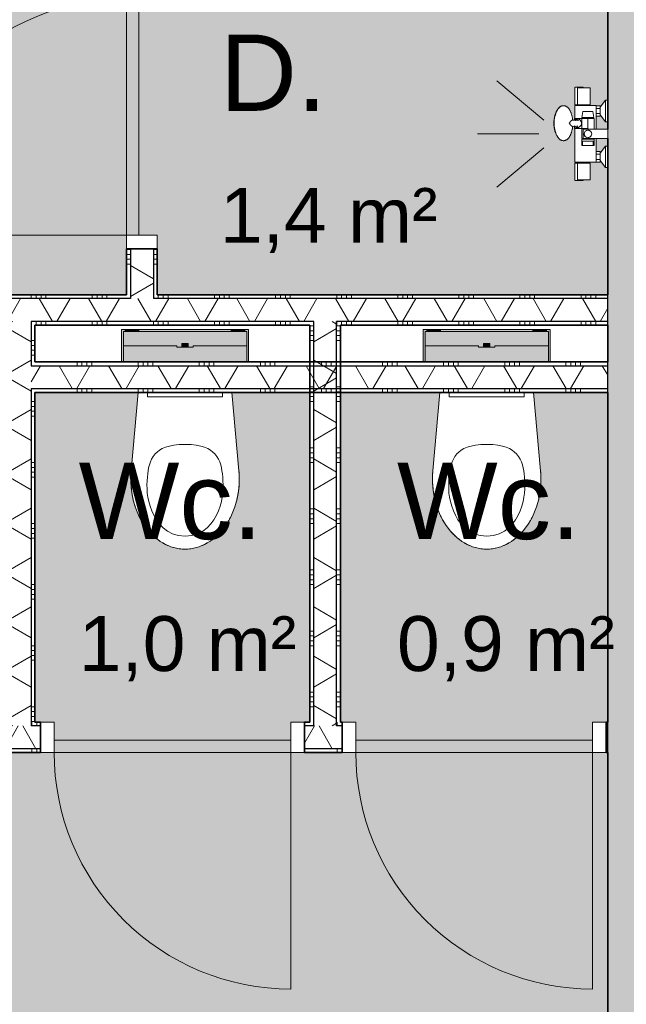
# Model space of a CAD drawing. Header units: millimetres. Extents: x 76115 to 117635, y -12665 to 37646.
# Tile 15 of 52: x 90023 to 92008, y 8591 to 11817. Entities that reach past the tile are written whole.
import ezdxf

# ---------------------------------------------------------------- set-up
doc = ezdxf.new("R2010")
doc.units = ezdxf.units.MM
doc.linetypes.add('Hidden', pattern=[4, 2, -2])
for name, color, linetype, lineweight in [('A-AREA-IDEN', 2, 'Continuous', 13), ('A-AREA-PATT', 32, 'Continuous', 9), ('A-DOOR', 31, 'Continuous', 18), ('A-DOOR-FRAM', 31, 'Continuous', 13), ('A-WALL', 113, 'Continuous', 18), ('A-WALL-PATT', 111, 'Continuous', 35), ('I-WALL', 2, 'Continuous', 18), ('P-SANR-FIXT', 6, 'Continuous', 13)]:
    doc.layers.add(name, color=color, linetype=linetype, lineweight=lineweight)
doc.styles.add('Arial', font='arial.ttf', dxfattribs={"height": 180})
doc.styles.add('Arial_1', font='arial.ttf', dxfattribs={"height": 250})
pattern_1 = [(180, (90472.54, 12415.6), (-2e-14, -200), []), (180, (90472.54, 12431.6), (-2e-14, -200), []), (180, (90472.54, 12447.6), (-2e-14, -200), []), (180, (90472.54, 12463.6), (-2e-14, -200), [])]
pattern_2 = [(90, (90460.13, 10815.54), (-200, 5e-13), []), (90, (90476.13, 10815.54), (-200, 5e-13), []), (90, (90492.13, 10815.54), (-200, 5e-13), []), (90, (90508.13, 10815.54), (-200, 5e-13), [])]
pattern_3 = [(270, (90510.13, 9515.63), (200, 5e-13), []), (270, (90494.13, 9515.63), (200, 5e-13), []), (270, (90478.13, 9515.63), (200, 5e-13), []), (270, (90462.13, 9515.63), (200, 5e-13), [])]
pattern_4 = [(180, (91072.57, 10165.59), (-2e-14, -200), []), (180, (91072.57, 10181.59), (-2e-14, -200), []), (180, (91072.57, 10197.59), (-2e-14, -200), []), (180, (91072.57, 10213.59), (-2e-14, -200), [])]
pattern_5 = [(90, (91010.13, 10595.54), (-200, -2e-12), []), (90, (91026.13, 10595.54), (-200, -2e-12), []), (90, (91042.13, 10595.54), (-200, -2e-12), []), (90, (91058.13, 10595.54), (-200, -2e-12), [])]

# ---------------------------------------------------------------- blocks, each defined once
blk = doc.blocks.new('200_32_ISR_deur_binnen - dagmaat 0800x2300-7616677-plot_01')
at = {"layer": 'A-DOOR', "lineweight": 13}
blk.add_hatch(color=256, dxfattribs=at).paths.add_polyline_path([(-387.5, 10), (387.5, 10), (387.5, 50), (-387.5, 50)])
for p, q in [((-387.5, 50), (-387.5, 825)), ((-387.5, 50), (387.5, 50)), ((-387.5, 50), (-387.5, 10)), ((387.5, 50), (-387.5, 50)), ((387.5, 10), (387.5, 50)), ((-387.5, 10), (387.5, 10))]:
    blk.add_line(p, q, dxfattribs=at)
at = {"layer": 'A-DOOR', "linetype": 'Hidden', "lineweight": 13}
blk.add_line((-387.5, 10), (387.5, 10), dxfattribs=at)
at = {"layer": 'A-DOOR', "lineweight": 13}
blk.add_arc((-387.5, 50), 775, 360, 90, dxfattribs=at)
at = {"layer": 'A-DOOR-FRAM'}
for p, q in [((-387.5, 50), (-432.5, 50)), ((-387.5, -50), (-387.5, 50)), ((432.5, 50), (387.5, 50)), ((387.5, 50), (387.5, -50)), ((-432.5, -50), (-387.5, -50))]:
    blk.add_line(p, q, dxfattribs=at)
blk = doc.blocks.new('74_PF_toilet - Type 1-V28-plot_01')
at = {"layer": 'P-SANR-FIXT'}
for points in [[(-201.8, 83.5), (-201.8, 183.5), (-197.5, 183.5), (-197.5, 189.5), (-208, 189.5), (-208, 83.5), (-202, 83.5)], [(-10.1, 131.5), (-9.1, 144), (10.1, 144), (10.1, 131.5), (26.5, 131.5), (26.5, 136.5), (201.8, 136.5), (201.8, 183.5), (-201.8, 183.5), (-201.8, 136.5), (-26.5, 136.5), (-26.5, 131.5)], [(-197.5, 183.5), (-194, 183.5), (-195, 189.5), (-197.5, 189.5)], [(-190.6, 183.5), (-189.2, 183.5), (-189.2, 189.5), (-191.6, 189.5), (-191.6, 183.5)], [(-189.2, 183.5), (-149.2, 183.5), (-149.2, 189.5), (-189.2, 189.5)], [(149.2, 183.5), (149.2, 189.5), (-149.2, 189.5), (-149.2, 183.5), (120.3, 183.5)], [(163.6, 183.5), (189.2, 183.5), (189.2, 189.5), (149.2, 189.5), (149.2, 183.5)], [(190.6, 183.5), (191.6, 183.5), (190.6, 189.5), (189.2, 189.5), (189.2, 183.5)], [(195, 183.5), (197.5, 183.5), (197.5, 189.5), (194, 189.5), (194, 183.5)], [(202, 83.5), (208, 83.5), (208, 189.5), (197.5, 189.5), (197.5, 183.5), (201.8, 183.5), (201.8, 83.5)], [(26.5, 83.5), (201.8, 83.5), (201.8, 136.5), (26.5, 136.5), (26.5, 131.5), (-26.5, 131.5), (-26.5, 136.5), (-201.8, 136.5), (-201.8, 83.5), (-7.4, 83.5)], [(9.1, 131.5), (10.1, 131.5), (9.1, 144), (-10.1, 144), (-9.1, 131.5), (7.4, 131.5)]]:
    blk.add_hatch(color=256, dxfattribs=at).paths.add_polyline_path(points)
for p, q in [((-208, 189.5), (-197.5, 189.5)), ((-208, 83.5), (-208, 189.5)), ((-201.8, 136.5), (-201.8, 183.5)), ((-201.8, 183.5), (201.8, 183.5)), ((-197.5, 189.5), (-192.5, 189.5)), ((-191.9, 189.5), (-194.2, 189.5)), ((-192.5, 189.5), (-192.5, 183.5)), ((-189.2, 189.5), (-192.5, 189.5)), ((-149.2, 189.5), (-189.2, 189.5)), ((149.2, 189.5), (-149.2, 189.5)), ((189.2, 189.5), (149.2, 189.5)), ((192.5, 189.5), (189.2, 189.5)), ((194.2, 189.5), (191.9, 189.5)), ((192.5, 183.5), (192.5, 189.5)), ((192.5, 189.5), (197.5, 189.5)), ((197.5, 189.5), (208, 189.5)), ((201.8, 183.5), (201.8, 136.5)), ((208, 189.5), (208, 83.5)), ((-201.8, 83.5), (-201.8, 136.5)), ((-201.8, 136.5), (-26.5, 136.5)), ((-26.5, 131.5), (-26.5, 136.5)), ((26.5, 131.5), (-26.5, 131.5)), ((-10.5, 144), (-10.5, 131.5)), ((10.5, 144), (-10.5, 144)), ((-10.1, 144), (-10.5, 144)), ((10.5, 144), (10.1, 144)), ((10.5, 131.5), (10.5, 144)), ((26.5, 136.5), (201.8, 136.5)), ((26.5, 136.5), (26.5, 131.5)), ((201.8, 136.5), (201.8, 83.5)), ((-176.3, -273.1), (-153, -16.5)), ((-176.3, -273.1), (-153, -16.5)), ((153, -16.5), (176.3, -273.1)), ((176.3, -273.1), (153, -16.5))]:
    blk.add_line(p, q, dxfattribs=at)
for start_param, end_param in [(1.453584, 3.141593), (3.141593, 4.829601)]:
    blk.add_ellipse((0, -300), major_axis=(0, 230), ratio=0.771739, start_param=start_param, end_param=end_param, dxfattribs=at)
for points, knots in [([(0, -487), (-62.6, -487), (-126, -396.6), (-126, -297), (-113.1, -217.6), (-56.2, -187), (0, -187)], [0, 0, 0, 0, 0.29817, 0.615872, 0.883496, 1.103556, 1.103556, 1.103556, 1.103556]), ([(0, -487), (62.6, -487), (126, -396.6), (126, -297), (113.1, -217.6), (56.2, -187), (0, -187)], [0, 0, 0, 0, 0.29817, 0.615872, 0.883496, 1.103556, 1.103556, 1.103556, 1.103556]), ([(0, -530), (-6.3, -530), (-18.9, -529.1), (-37.2, -525.3), (-52.3, -520), (-64.1, -514.6), (-72.7, -509.9), (-81.1, -504.7), (-89.4, -498.8), (-97.4, -492.4), (-105.1, -485.5), (-112.4, -478.1), (-119.5, -470.2), (-126.3, -461.7), (-132.7, -452.9), (-138.7, -443.7), (-144.4, -433.9), (-149.7, -423.8), (-154.5, -413.5), (-158.9, -402.8), (-162.8, -391.8), (-166.4, -380.5), (-169.4, -369.1), (-172, -357.4), (-174.1, -345.6), (-175.7, -333.6), (-177.2, -317.5), (-177.8, -297.5), (-177, -281.3), (-176.3, -273.1)], [0, 0, 0, 0, 0.0625, 0.125, 0.1875, 0.21875, 0.25, 0.28125, 0.3125, 0.34375, 0.375, 0.40625, 0.4375, 0.46875, 0.5, 0.53125, 0.5625, 0.59375, 0.625, 0.65625, 0.6875, 0.71875, 0.75, 0.78125, 0.8125, 0.84375, 0.875, 0.9375, 1, 1, 1, 1]), ([(176.3, -273.1), (177, -281.3), (177.8, -297.5), (177.2, -317.5), (175.7, -333.6), (174.1, -345.6), (172, -357.4), (169.4, -369.1), (166.4, -380.5), (162.8, -391.8), (158.9, -402.8), (154.5, -413.5), (149.7, -423.8), (144.4, -433.9), (138.7, -443.7), (132.7, -452.9), (126.3, -461.7), (119.5, -470.2), (112.4, -478.1), (105.1, -485.5), (97.4, -492.4), (89.4, -498.8), (81.1, -504.7), (72.7, -509.9), (64.1, -514.6), (52.3, -520), (37.2, -525.3), (18.9, -529.1), (6.3, -530), (0, -530)], [0, 0, 0, 0, 0.0625, 0.125, 0.15625, 0.1875, 0.21875, 0.25, 0.28125, 0.3125, 0.34375, 0.375, 0.40625, 0.4375, 0.46875, 0.5, 0.53125, 0.5625, 0.59375, 0.625, 0.65625, 0.6875, 0.71875, 0.75, 0.78125, 0.8125, 0.875, 0.9375, 1, 1, 1, 1])]:
    blk.add_open_spline(points, degree=3, knots=knots, dxfattribs=at)
blk = doc.blocks.new('NLRS_74_PF_WPB_bedieningsplaat Sigma 01_Geberit - gr_kl spoeling mat verchroomd-7672817-plot_01')
at = {"layer": 'P-SANR-FIXT'}
for p, q in [((97913.2, 26450.8), (97913.2, 26465.8)), ((98159.2, 26465.8), (98159.2, 26450.8)), ((98159.2, 26450.8), (97913.2, 26450.8))]:
    blk.add_line(p, q, dxfattribs=at)
blk = doc.blocks.new('200_32_ISR_deur_binnen - dagmaat 0800x2300-V31-plot_01')
at = {"layer": 'A-DOOR', "lineweight": 13}
blk.add_hatch(color=256, dxfattribs=at).paths.add_polyline_path([(387.5, 10), (387.5, 50), (-387.5, 50), (-387.5, 10), (-29.4, 10)])
for p, q in [((-387.5, 50), (-387.5, 825)), ((-387.5, 50), (387.5, 50)), ((-387.5, 50), (-387.5, 10)), ((387.5, 50), (-387.5, 50)), ((387.5, 10), (387.5, 50)), ((-387.5, 10), (387.5, 10))]:
    blk.add_line(p, q, dxfattribs=at)
at = {"layer": 'A-DOOR', "linetype": 'Hidden', "lineweight": 13}
blk.add_line((-387.5, 10), (387.5, 10), dxfattribs=at)
at = {"layer": 'A-DOOR', "lineweight": 13}
blk.add_arc((-387.5, 50), 775, 360, 90, dxfattribs=at)
at = {"layer": 'A-DOOR-FRAM'}
for p, q in [((-387.5, 50), (-432.5, 50)), ((-387.5, -50), (-387.5, 50)), ((432.5, 50), (387.5, 50)), ((387.5, 50), (387.5, -50)), ((-432.5, -50), (-387.5, -50)), ((387.5, -50), (432.5, -50))]:
    blk.add_line(p, q, dxfattribs=at)
blk = doc.blocks.new('53_PF_Crane_Shower - 53_PF_Crane_Shower-7700345-plot_01')
at = {"layer": 'P-SANR-FIXT'}
for p, q in [((0, 226.2), (0, 426.2)), ((-45.5, 209.7), (-174, 362.9)), ((45.5, 209.7), (174, 362.9)), ((-95.5, 107.4), (-152.7, 107.4)), ((-95.5, 108), (-151, 108)), ((-151, 108), (-151, 107.8)), ((-151, 99.1), (-95.5, 99.1)), ((-151, 99.1), (-151, 83)), ((-95.5, 107.8), (-95.5, 108)), ((-95.5, 107.3), (-95.5, 107.4)), ((-92.9, 104.4), (-95.5, 104.4)), ((-95.5, 83), (-95.5, 99.1)), ((17.3, 108), (-92.9, 108)), ((-92.9, 108), (-92.9, 80.4)), ((92.9, 108), (50.4, 108)), ((92.9, 80.4), (92.9, 108)), ((151, 108), (95.5, 108)), ((95.5, 108), (95.5, 107.8)), ((152.7, 107.4), (95.5, 107.4)), ((95.5, 107.4), (95.5, 107.3)), ((95.5, 99.1), (95.5, 83)), ((95.5, 99.1), (151, 99.1)), ((151, 107.8), (151, 108)), ((151, 83), (151, 99.1)), ((-152.7, 80.7), (-151, 80.7)), ((-151, 83), (-151, 58)), ((-95.5, 58), (-95.5, 83)), ((-92.9, 80.4), (-92.9, 38)), ((92.9, 38), (92.9, 80.4)), ((95.5, 83), (95.5, 58)), ((151, 58), (151, 83)), ((151, 80.7), (152.7, 80.7)), ((-151, 58), (-95.5, 58)), ((-95.5, 61.6), (-92.9, 61.6)), ((-15.5, 38), (-92.9, 38)), ((-92.4, 38), (-92.4, 24.9)), ((-83.7, 38), (-83.7, 24.9)), ((-66.3, 24.9), (-66.3, 38)), ((-57.6, 38), (-57.6, 24.9)), ((92.9, 38), (15.5, 38)), ((57.6, 24.9), (57.6, 38)), ((66.3, 38), (66.3, 24.9)), ((83.7, 24.9), (83.7, 38)), ((92.4, 24.9), (92.4, 38)), ((95.5, 58), (151, 58)), ((-87.2, 24.9), (-110, 7)), ((-110, 7), (-110, 0)), ((-40, 7), (-110, 7)), ((-83.7, 24.9), (-92.4, 24.9)), ((-66.3, 24.9), (-83.7, 24.9)), ((-57.6, 24.9), (-66.3, 24.9)), ((-40, 7), (-62.8, 24.9)), ((-40, 0), (-40, 7)), ((62.8, 24.9), (40, 7)), ((40, 7), (40, 0)), ((110, 7), (40, 7)), ((66.3, 24.9), (57.6, 24.9)), ((83.7, 24.9), (66.3, 24.9)), ((92.4, 24.9), (83.7, 24.9)), ((110, 7), (87.2, 24.9)), ((110, 0), (110, 7))]:
    blk.add_line(p, q, dxfattribs=at)
at = {"layer": 'P-SANR-FIXT', "flags": 128}
for points in [[(-152.7, 106.3), (-152.7, 107.1), (-152.7, 107.3)], [(-152.7, 81.8), (-152.7, 81), (-152.7, 80.7), (-152.7, 80.9), (-152.7, 81.5), (-152.7, 82.5), (-152.7, 84), (-152.7, 85.7), (-152.7, 87.8), (-152.7, 90.1), (-152.7, 92.5), (-152.7, 94.9), (-152.7, 97.4), (-152.7, 99.7), (-152.7, 101.8), (-152.7, 103.6), (-152.7, 105.2), (-152.7, 106.3)], [(-152.7, 99.7), (-152.7, 98), (-152.7, 95.6), (-152.7, 93.1), (-152.7, 90.7), (-152.7, 88.4), (-152.7, 86.3), (-152.7, 84.4), (-152.7, 82.9), (-152.7, 81.8)], [(-95.5, 107.3), (-95.5, 107), (-95.5, 106.3)], [(-95.5, 106.3), (-95.5, 105.4), (-95.5, 104.1), (-95.5, 102.7), (-95.5, 101), (-95.5, 99.1)], [(95.5, 106.3), (95.5, 107), (95.5, 107.3)], [(95.5, 99.1), (95.5, 101), (95.5, 102.7), (95.5, 104.1), (95.5, 105.4), (95.5, 106.3)], [(152.7, 107.3), (152.7, 107.1), (152.7, 106.3)], [(152.7, 106.3), (152.7, 105.2), (152.7, 103.6), (152.7, 101.8), (152.7, 99.7), (152.7, 97.4), (152.7, 94.9), (152.7, 92.5), (152.7, 90.1), (152.7, 87.8), (152.7, 85.7), (152.7, 84), (152.7, 82.5), (152.7, 81.5), (152.7, 80.9), (152.7, 80.7), (152.7, 81), (152.7, 81.8)], [(152.7, 81.8), (152.7, 82.9), (152.7, 84.4), (152.7, 86.3), (152.7, 88.4), (152.7, 90.7), (152.7, 93.1), (152.7, 95.6), (152.7, 98), (152.7, 99.7)]]:
    blk.add_lwpolyline(points, dxfattribs=at)
blk = doc.blocks.new('53_PF_slider - Type 1-V30-plot_01')
at = {"layer": 'P-SANR-FIXT'}
for p, q in [((86426.5, 10815.5), (86457.5, 10815.5)), ((86426.5, 10815.5), (86426.5, 10735)), ((86457.5, 10735), (86457.5, 10815.5)), ((86387.9, 10770.2), (86368.6, 10766.8)), ((86368.6, 10766.8), (86368.6, 10750.5)), ((86368.6, 10750.5), (86368.6, 10734.3)), ((86387.9, 10750.5), (86387.9, 10770.2)), ((86387.9, 10730.9), (86387.9, 10750.5)), ((86426.5, 10770.5), (86391.6, 10770.5)), ((86391.6, 10750.5), (86391.6, 10770.5)), ((86391.6, 10750.5), (86424.6, 10750.5)), ((86391.6, 10750.5), (86391.6, 10706)), ((86424.6, 10706), (86424.6, 10750.5)), ((86429.6, 10750.5), (86433.2, 10759.1)), ((86454.4, 10750.5), (86450.8, 10741.8)), ((86457.6, 10770.5), (86457.6, 10750.5)), ((86457.6, 10759.1), (86457.6, 10750.5)), ((86457.6, 10750.5), (86457.6, 10742)), ((86457.6, 10750.5), (86457.6, 10730.5)), ((86465.4, 10770.5), (86459.6, 10770.5)), ((86459.6, 10770.5), (86459.6, 10750.5)), ((86459.6, 10750.5), (86459.6, 10730.5)), ((86479.8, 10770.5), (86465.4, 10770.5)), ((86465.4, 10770.5), (86465.4, 10768)), ((86479.8, 10768), (86465.4, 10768)), ((86465.4, 10750.5), (86465.4, 10767.9)), ((86465.4, 10733.2), (86465.4, 10750.5)), ((86479.8, 10768), (86479.8, 10770.5)), ((86479.8, 10768), (86479.8, 10733.1)), ((86368.6, 10734.3), (86387.9, 10730.9)), ((86391.6, 10730.5), (86457.6, 10730.5)), ((86457.5, 10735), (86426.5, 10735)), ((86459.6, 10730.5), (86465.4, 10730.5)), ((86465.4, 10733.1), (86465.4, 10730.5)), ((86465.4, 10733.1), (86479.8, 10733.1)), ((86465.4, 10730.5), (86479.8, 10730.5)), ((86479.8, 10730.5), (86479.8, 10733.1)), ((86397.4, 10706), (86391.6, 10706)), ((86424.6, 10706), (86415.9, 10706))]:
    blk.add_line(p, q, dxfattribs=at)
at = {"layer": 'P-SANR-FIXT', "flags": 128}
for points in [[(86442, 10762.9), (86433.2, 10759.3), (86429.6, 10750.5), (86433.2, 10741.8), (86442, 10738.1)], [(86442, 10738.1), (86450.8, 10741.8), (86454.4, 10750.5), (86450.8, 10759.3), (86442, 10762.9)], [(86393, 10715.5), (86393.5, 10719.2), (86394.9, 10722.5), (86397.1, 10725.4), (86400, 10727.7), (86403.4, 10729.1), (86407, 10729.5), (86410.6, 10729.1), (86414, 10727.7), (86416.9, 10725.4), (86419.1, 10722.5), (86420.5, 10719.2), (86421, 10715.5)], [(86397.1, 10705.6), (86394.9, 10708.5), (86393.5, 10711.9), (86393, 10715.5)], [(86421, 10715.5), (86420.5, 10711.9), (86419.1, 10708.5), (86416.9, 10705.6)], [(86356.9, 10655.1), (86355.8, 10656.2), (86354.8, 10657.4), (86353.8, 10658.6), (86353, 10659.8), (86352.2, 10661), (86351.6, 10662.3), (86351, 10663.6), (86350.5, 10664.9), (86350.1, 10666.2), (86349.8, 10667.6), (86349.7, 10669), (86349.6, 10670.4), (86349.7, 10671.7), (86349.9, 10673.1), (86350.1, 10674.5), (86350.5, 10675.8), (86351, 10677.2), (86351.6, 10678.5), (86352.3, 10679.7), (86353, 10681), (86353.9, 10682.2), (86354.8, 10683.3), (86355.8, 10684.5), (86356.9, 10685.6), (86358.1, 10686.6), (86359.3, 10687.6), (86360.6, 10688.6), (86362, 10689.6), (86363.4, 10690.5), (86364.9, 10691.4), (86366.5, 10692.3), (86368.1, 10693.1), (86369.8, 10693.9), (86371.5, 10694.6), (86373.3, 10695.3), (86375.1, 10696), (86377, 10696.6), (86378.9, 10697.2), (86380.9, 10697.7), (86382.9, 10698.2), (86384.9, 10698.7), (86387, 10699.1), (86389.1, 10699.5), (86391.2, 10699.8), (86393.3, 10700.1), (86395.5, 10700.4), (86396.6, 10700.5)], [(86396.5, 10700.2), (86397.4, 10707.1), (86397.5, 10707.8)], [(86416.6, 10708), (86416.8, 10705.2), (86417.5, 10700.2)], [(86457.1, 10655.1), (86458.2, 10656.2), (86459.2, 10657.4), (86460.2, 10658.6), (86461, 10659.8), (86461.8, 10661), (86462.4, 10662.3), (86463, 10663.6), (86463.5, 10664.9), (86463.9, 10666.2), (86464.1, 10667.6), (86464.3, 10669), (86464.4, 10670.4), (86464.3, 10671.7), (86464.1, 10673.1), (86463.8, 10674.5), (86463.5, 10675.8), (86463, 10677.2), (86462.4, 10678.5), (86461.7, 10679.7), (86461, 10681), (86460.1, 10682.2), (86459.2, 10683.3), (86458.2, 10684.5), (86457.1, 10685.6), (86455.9, 10686.6), (86454.7, 10687.6), (86453.4, 10688.6), (86452, 10689.6), (86450.5, 10690.5), (86449, 10691.4), (86447.5, 10692.3), (86445.9, 10693.1), (86444.2, 10693.9), (86442.5, 10694.6), (86440.7, 10695.3), (86438.9, 10696), (86437, 10696.6), (86435.1, 10697.2), (86433.1, 10697.7), (86431.1, 10698.2), (86429.1, 10698.7), (86427, 10699.1), (86424.9, 10699.5), (86422.8, 10699.8), (86420.7, 10700.1), (86418.5, 10700.4), (86417.4, 10700.5)], [(86361.7, 10651.3), (86363.7, 10650), (86365.6, 10648.9), (86367.5, 10647.8), (86369.4, 10646.9), (86371.4, 10646), (86373.3, 10645.1), (86375.2, 10644.4), (86377.2, 10643.7), (86378.2, 10643.3)], [(86452.3, 10651.3), (86450.3, 10650), (86448.4, 10648.9), (86446.5, 10647.8), (86444.5, 10646.9), (86442.6, 10646), (86440.7, 10645.1), (86438.7, 10644.4), (86436.8, 10643.7), (86435.8, 10643.3)], [(86376.9, 10644.9), (86379, 10644.1), (86381.1, 10643.4), (86383.1, 10642.8), (86385.1, 10642.3), (86387.1, 10641.8), (86389, 10641.3), (86390.9, 10641), (86392.7, 10640.6), (86394.5, 10640.3), (86396.3, 10640.1), (86398.1, 10639.9), (86399.8, 10639.7), (86401.5, 10639.6), (86403.3, 10639.5), (86405, 10639.4), (86406.7, 10639.4), (86407, 10639.4)], [(86437.1, 10644.9), (86435, 10644.1), (86432.9, 10643.4), (86430.8, 10642.8), (86428.8, 10642.3), (86426.9, 10641.8), (86425, 10641.3), (86423.1, 10641), (86421.3, 10640.6), (86419.5, 10640.3), (86417.7, 10640.1), (86415.9, 10639.9), (86414.2, 10639.7), (86412.4, 10639.6), (86410.7, 10639.5), (86409, 10639.4), (86407.3, 10639.4), (86407, 10639.4)]]:
    blk.add_lwpolyline(points, dxfattribs=at)
at = {"layer": 'P-SANR-FIXT'}
for centre, radius, start, end in [((86442, 10750.5), 12.4, 90, 270), ((86442, 10750.5), 12.4, 165, 180), ((86442, 10750.5), 12.4, 270, 90), ((86442, 10750.5), 12.4, 0, 15), ((86442, 10750.5), 12.4, 0, 15), ((86442, 10750.5), 12.4, 0, 15), ((86406.7, 10714.6), 12.1, 172.0796, 180), ((86406.7, 10714.6), 12.1, 180, 195.0758), ((86406.7, 10714.6), 9.68, 164.0713, 180), ((86406.7, 10714.6), 9.68, 146.4308, 161.3826), ((86406.7, 10714.6), 9.68, 197.1982, 212.2978), ((86406.7, 10714.6), 12.1, 318.0753, 346.1175), ((86406.7, 10714.6), 9.68, 0, 15.0084), ((86406.7, 10714.6), 12.1, 348.6126, 0), ((86406.7, 10714.6), 12.1, 0, 7.8358), ((86406.7, 10714.6), 12.1, 203.7877, 213.9394)]:
    blk.add_arc(centre, radius, start, end, dxfattribs=at)
for centre, major_axis, start_param, end_param in [((86407, 10668.2), (56.5, 0), 3.432684, 4.712389), ((86407, 10664.9), (51.9, 0), 3.835384, 3.918023), ((86407, 10664.9), (50, 0), 3.967657, 4.054029), ((86407, 10668.2), (-56.5, 0), 1.570796, 2.850503), ((86407, 10664.9), (50, 0), 5.370749, 5.457838), ((86407, 10664.9), (50, 0), 4.079671, 4.137356), ((86407, 10664.9), (51.9, 0), 4.123533, 4.350538), ((86407, 10664.9), (51.9, 0), 4.403552, 4.712389), ((86407, 10664.9), (51.9, 0), 4.712389, 5.021226), ((86407, 10664.9), (51.9, 0), 5.074241, 5.301245), ((86407, 10664.9), (50, 0), 5.287423, 5.345107)]:
    blk.add_ellipse(centre, major_axis=major_axis, ratio=0.5, start_param=start_param, end_param=end_param, dxfattribs=at)
for points in [[(86429.6, 10750.5), (86429.6, 10751.4), (86429.7, 10752.2), (86429.9, 10753.1)], [(86454.4, 10750.5), (86454.4, 10751.4), (86454.3, 10752.2), (86454.1, 10753.1)], [(86407, 10689.1), (86406.6, 10689.1), (86406.2, 10689.1), (86405.8, 10689.2)], [(86407.2, 10690.3), (86407.3, 10690.3), (86407.3, 10690.3), (86407.4, 10690.3)], [(86417.4, 10700.5), (86417.4, 10700.4), (86417.4, 10700.2), (86417.3, 10700), (86417.2, 10699.8)]]:
    blk.add_open_spline(points, degree=3, dxfattribs=at)
for points, knots in [([(86454.1, 10753.1), (86454.2, 10752.9), (86454.3, 10752.1), (86454.4, 10751.3), (86454.4, 10750.5)], [0.8736269, 0.8736269, 0.8736269, 0.8736269, 0.8928571, 1, 1, 1, 1]), ([(86396.5, 10699.8), (86396.5, 10699.5), (86396.7, 10698.9), (86397.4, 10697.8), (86398, 10696.9), (86398.4, 10696.4), (86398.8, 10696), (86399.1, 10695.5), (86399.4, 10695.2), (86399.7, 10694.9), (86399.9, 10694.6), (86400.1, 10694.4), (86400.2, 10694.3), (86400.3, 10694.2), (86400.4, 10694.1), (86400.4, 10694.1), (86400.5, 10694), (86400.6, 10693.8), (86400.8, 10693.6), (86401, 10693.3), (86401.2, 10693), (86401.6, 10692.6), (86402.1, 10692.3), (86402.3, 10692.2), (86402.5, 10692.1), (86402.6, 10692.1), (86402.7, 10692), (86402.9, 10691.9), (86403.2, 10691.8), (86403.7, 10691.6), (86404.3, 10691.4), (86405, 10691.1), (86406, 10690.8), (86406.7, 10690.4), (86407, 10690.3)], [-0.8571429, -0.8571429, -0.8571429, -0.8571429, -0.7142857, -0.5714286, -0.5, -0.4642857, -0.4285714, -0.3928571, -0.3571429, -0.3392857, -0.3214286, -0.3035714, -0.2946429, -0.2901786, -0.2857143, -0.28125, -0.2767857, -0.2678571, -0.25, -0.2321429, -0.2142857, -0.1785714, -0.1607143, -0.1517857, -0.1473214, -0.1428571, -0.1383929, -0.1339286, -0.125, -0.1071429, -0.0892857, -0.0714286, -0.0357143, 0, 0, 0, 0]), ([(86407.4, 10690.3), (86407.7, 10690.5), (86408.4, 10690.9), (86409.6, 10691.5), (86410.6, 10691.9), (86411.3, 10692.2), (86411.6, 10692.4), (86411.9, 10692.5), (86412.2, 10692.6), (86412.5, 10692.8), (86413, 10693.1), (86413.4, 10693.5), (86413.7, 10694), (86413.8, 10694.3), (86414, 10694.5), (86414.1, 10694.7), (86414.2, 10694.8), (86414.3, 10694.9), (86414.4, 10695), (86414.5, 10695.1), (86414.8, 10695.5), (86415.2, 10695.9), (86415.6, 10696.4), (86415.9, 10696.8), (86416.2, 10697.3), (86416.6, 10697.8), (86417, 10698.4), (86417.3, 10699.1), (86417.5, 10699.7), (86417.6, 10700.2), (86417.5, 10700.4), (86417.4, 10700.5)], [-1, -1, -1, -1, -0.958333, -0.916667, -0.875, -0.854167, -0.84375, -0.833333, -0.822917, -0.8125, -0.791667, -0.75, -0.729167, -0.708333, -0.6875, -0.677083, -0.671875, -0.666667, -0.65625, -0.645833, -0.625, -0.583333, -0.541667, -0.5, -0.458333, -0.416667, -0.333333, -0.25, -0.166667, -0.083333, 0, 0, 0, 0])]:
    blk.add_open_spline(points, degree=3, knots=knots, dxfattribs=at)

msp = doc.modelspace()

# ---------------------------------------------------------------- hatches: boundary and pattern name
at = {"layer": 'A-AREA-PATT'}
h = msp.add_hatch(color=254, dxfattribs=at)
h.paths.add_polyline_path([(88514.3, 10865.5), (88910.1, 10865.5), (88910.1, 10875.5), (88135.1, 10875.5), (88135.1, 10865.5)])
h.paths.add_polyline_path([(89097.6, 10865.5), (89872.6, 10865.5), (89872.6, 10875.5), (89097.6, 10875.5), (89097.6, 10871.5)])
h.paths.add_polyline_path([(87910.1, 10865.5), (87910.1, 10875.5), (87135.1, 10875.5), (87135.1, 10865.5), (87493.2, 10865.5)])
h.paths.add_polyline_path([(88514.3, 10915.5), (90372.5, 10915.5), (90372.5, 13915.7), (86947.4, 13915.7), (86947.4, 13965.7), (86047.4, 13965.7), (86047.4, 13915.7), (85947.4, 13915.7), (85947.4, 12065.5), (86447.4, 12065.4), (86447.4, 11465.4), (85947.4, 11465.4), (85947.4, 10915.5), (88135.1, 10915.5)])
h.paths.add_polyline_path([(90422.5, 11110.5), (90422.5, 11885.5), (90412.5, 11885.5), (90412.5, 11110.5)])
h.paths.add_polyline_path([(90412.5, 12145.5), (90422.5, 12145.5), (90422.5, 12920.5), (90412.5, 12920.5), (90412.5, 12296.1)])
h.paths.add_polyline_path([(90422.5, 13103.1), (90422.5, 13878.1), (90412.5, 13878.1), (90412.5, 13103.1)])
h = msp.add_hatch(color=254, dxfattribs=at)
h.paths.add_polyline_path([(91832, 11488.1), (91832.8, 11487.3), (91832.2, 11488)])
h.paths.add_polyline_path([(90472.5, 10915.5), (91947.7, 10915.5), (91947.7, 11332.6), (91940.7, 11332.6), (91922.8, 11355.4), (91922.8, 11350.2), (91885.3, 11349.7), (91886.4, 11347.1), (91889.7, 11347.1), (91888.8, 11291.6), (91848.6, 11291.6), (91848, 11289.9), (91840.4, 11289.9), (91841.4, 11347.1), (91844.1, 11347.1), (91843.6, 11349.7), (91839.8, 11349.7), (91839.8, 11459.9), (91838.2, 11459.9), (91837.1, 11468.1), (91832.6, 11467.1), (91828.1, 11445.9), (91816.5, 11426.5), (91812.9, 11423.9), (91808.8, 11421.6), (91799, 11421.2), (91790.8, 11425), (91780.2, 11438), (91774.6, 11452.5), (91772.5, 11466.3), (91772.1, 11482.6), (91774.4, 11500.2), (91779.2, 11514.7), (91784.7, 11523.1), (91796.2, 11533.1), (91803, 11534.3), (91812.9, 11531.3), (91816.5, 11528.7), (91819.7, 11525), (91828.1, 11509.3), (91833.8, 11487.8), (91838.2, 11487.8), (91838.2, 11493), (91839.8, 11493), (91840.7, 11535.5), (91922.8, 11535), (91922.8, 11529.8), (91940.7, 11552.6), (91947.7, 11552.6), (91947.7, 11865.5), (90472.5, 11865.5), (90472.5, 11885.5), (90422.5, 11885.5), (90422.5, 11110.5), (90472.5, 11110.5), (90472.5, 11065.5)])
h.paths.add_polyline_path([(91922.8, 11379.8), (91940.7, 11402.6), (91947.7, 11402.6), (91947.7, 11427.1), (91909.7, 11427.1), (91909.7, 11385), (91922.8, 11385)])
h.paths.add_polyline_path([(91781.6, 11435.6), (91778, 11445.9), (91781.2, 11436.1)])
h.paths.add_polyline_path([(91947.7, 11458.1), (91947.7, 11482.6), (91940.7, 11482.6), (91922.8, 11505.4), (91922.8, 11500.2), (91909.7, 11500.1), (91909.7, 11458.1), (91940.7, 11458.1)])
h.paths.add_polyline_path([(91773.3, 11465.9), (91772.1, 11477.6), (91772.1, 11475), (91773.3, 11466.1)])
h.paths.add_polyline_path([(91833.8, 11475.8), (91822.4, 11477.6), (91822.4, 11479.3), (91819.9, 11477.5), (91833.7, 11475.9)])
h.paths.add_polyline_path([(91787, 11525.9), (91793.5, 11532.2), (91793.5, 11531.5), (91787.2, 11526.2)])
h.paths.add_polyline_path([(91839.9, 11538.1), (91840.7, 11595.3), (91848, 11595.3), (91848.6, 11593.6), (91889.7, 11593.6), (91888.8, 11538.1), (91840.4, 11538.1)])
for points in [[(90910.1, 9465.6), (90910.1, 9515.6), (90972.6, 9515.6), (90972.6, 10595.5), (90716.8, 10595.5), (90740.1, 10338.9), (90740.1, 10287.7), (90733.1, 10243), (90715.3, 10193.3), (90696.4, 10159.2), (90668.8, 10126.6), (90636.5, 10102.2), (90601, 10087.1), (90563.8, 10082), (90526.6, 10087.1), (90491.1, 10102.2), (90458.8, 10126.6), (90431.2, 10159.2), (90409.4, 10198.6), (90394.5, 10243), (90387.1, 10290.5), (90387.5, 10338.9), (90410.8, 10595.5), (90072.6, 10595.5), (90072.6, 9515.6), (90135.1, 9515.6), (90135.1, 9465.6), (90556.5, 9465.6)], [(91446.4, 9465.6), (91897.6, 9465.6), (91897.6, 9515.6), (91947.7, 9515.6), (91947.7, 10595.5), (91704.3, 10595.5), (91727.7, 10338.9), (91727.7, 10287.7), (91720.7, 10243), (91702.8, 10193.3), (91684, 10159.2), (91656.4, 10126.6), (91624.1, 10102.2), (91588.5, 10087.1), (91551.4, 10082), (91514.2, 10087.1), (91478.7, 10102.2), (91446.4, 10126.6), (91418.7, 10159.2), (91397, 10198.6), (91382.1, 10243), (91374.7, 10290.5), (91375.1, 10338.9), (91398.4, 10595.5), (91072.6, 10595.5), (91072.6, 9515.6), (91122.6, 9515.6), (91122.6, 9465.6), (91418.7, 9465.6)]]:
    msp.add_hatch(color=254, dxfattribs=at).paths.add_polyline_path(points)
h = msp.add_hatch(color=254, dxfattribs=at)
h.paths.add_polyline_path([(87022.6, 6365.6), (88947.7, 6365.6), (88947.7, 7765.6), (91947.7, 7765.6), (91947.7, 9415.6), (85947.4, 9415.6), (85947.4, 7310.6), (85897.4, 7309.8), (85897.4, 6410.6), (85947.4, 6410.6), (85947.4, 6365.6), (86259.1, 6365.6)])
h.paths.add_polyline_path([(91577.5, 7715.6), (91885.2, 7715.6), (91885.2, 7725.6), (91110.2, 7725.6), (91110.2, 7715.6)])
h.paths.add_polyline_path([(90556.5, 7715.6), (90885.2, 7715.6), (90885.2, 7725.6), (90110.2, 7725.6), (90110.2, 7715.6)])
h.paths.add_polyline_path([(89885.2, 7715.6), (89885.2, 7725.6), (89110.2, 7725.6), (89110.2, 7715.6), (89535.4, 7715.6)])
h.paths.add_polyline_path([(91897.6, 9455.6), (91897.6, 9465.6), (91122.6, 9465.6), (91122.6, 9455.6), (91577.5, 9455.6)])
h.paths.add_polyline_path([(90135.1, 9455.6), (90910.1, 9455.6), (90910.1, 9465.6), (90135.1, 9465.6)])
h.paths.add_polyline_path([(86157.7, 9455.6), (86847.5, 9455.6), (86847.5, 9465.6), (86072.5, 9465.6), (86072.5, 9455.6)])
at = {"layer": 'A-WALL-PATT', "lineweight": 9}
h = msp.add_hatch(dxfattribs=at)
h.set_pattern_fill('FP_92', color=256, angle=60, style=0, pattern_type=2)
h.set_pattern_definition([(150, (90472.54, 12415.6), (-70, -121.244), []), (210, (90472.54, 12415.6), (70, -121.244), [])])
h.paths.add_polyline_path([(90460, 10903), (90460, 11065.5), (90385, 11065.5), (90385, 10903)])
h.paths.add_polyline_path([(90460, 11930.5), (90460, 12100.5), (90385, 12100.5), (90385, 11930.5)])
h.paths.add_polyline_path([(90385, 12965.5), (90460, 12965.5), (90460, 13058.1), (90385, 13058.1), (90385, 13008.5)])
h.paths.add_polyline_path([(90460, 13923.1), (90460, 13928.2), (90385, 13928.2), (90385, 13923.1)])
h = msp.add_hatch(dxfattribs=at)
h.set_pattern_fill('FP_91', color=256, angle=90, style=0, pattern_type=2)
h.set_pattern_definition(pattern_1)
h.paths.add_polyline_path([(90385, 10915.5), (90385, 11065.5), (90372.5, 11065.5), (90372.5, 10915.5)])
h.paths.add_polyline_path([(90385, 11930.5), (90385, 12100.5), (90372.5, 12100.5), (90372.5, 11930.5)])
h.paths.add_polyline_path([(90385, 12965.5), (90385, 13058.1), (90372.5, 13058.1), (90372.5, 12965.5)])
h = msp.add_hatch(dxfattribs=at)
h.set_pattern_fill('FP_91', color=256, angle=90, style=0, pattern_type=2)
h.set_pattern_definition(pattern_1)
h.paths.add_polyline_path([(90472.5, 10915.5), (90472.5, 11065.5), (90460, 11065.5), (90460, 10915.5)])
h.paths.add_polyline_path([(90460, 11953), (90472.5, 11953), (90472.5, 12100.5), (90460, 12100.5)])
h.paths.add_polyline_path([(90460, 13003), (90472.5, 13003), (90472.5, 13058.1), (90460, 13058.1), (90460, 13008.5)])
at = {"layer": 'A-WALL-PATT', "lineweight": 18}
for points in [[(94147.7, 11665.7), (94347.7, 11665.7), (94347.7, 11865.7), (91947.7, 11865.7), (91947.7, 11665.7), (93619.7, 11665.7)], [(92088.1, 6265.6), (92147.7, 6265.6), (92147.7, 11665.7), (91947.7, 11665.7), (91947.7, 6265.6)]]:
    msp.add_hatch(color=256, dxfattribs=at).paths.add_polyline_path(points)
at = {"layer": 'A-WALL-PATT', "lineweight": 9}
h = msp.add_hatch(dxfattribs=at)
h.set_pattern_fill('FP_176', color=256, angle=90, style=0, pattern_type=2)
h.set_pattern_definition(pattern_2)
h.paths.add_polyline_path([(88972.6, 10903), (89052.6, 10903), (89052.6, 10915.5), (88972.6, 10915.5)])
h.paths.add_polyline_path([(89917.6, 10903), (90385, 10903), (90385, 10915.5), (89917.6, 10915.5)])
h.paths.add_polyline_path([(90460, 10903), (91947.7, 10903), (91947.7, 10915.5), (90460, 10915.5)])
h = msp.add_hatch(dxfattribs=at)
h.set_pattern_fill('FP_177', color=256, angle=60, style=0, pattern_type=2)
h.set_pattern_definition([(60, (90460.13, 10815.54), (-121.244, 70), []), (120, (90460.13, 10815.54), (-121.244, -70), [])])
h.paths.add_polyline_path([(88985.1, 10828), (89052.6, 10828), (89052.6, 10903), (88985.1, 10903), (88985.1, 10871.5)])
h.paths.add_polyline_path([(91947.7, 10828), (91947.7, 10903), (89917.6, 10903), (89917.6, 10828), (91832.8, 10828)])
h = msp.add_hatch(dxfattribs=at)
h.set_pattern_fill('FP_176', color=256, angle=90, style=0, pattern_type=2)
h.set_pattern_definition(pattern_2)
h.paths.add_polyline_path([(89917.6, 10815.5), (89985.1, 10815.5), (89985.1, 10828), (89917.6, 10828)])
h.paths.add_polyline_path([(90301.2, 10815.5), (90985.1, 10815.5), (90985.1, 10828), (90060.1, 10828), (90060.1, 10815.5), (90072.6, 10815.5)])
h.paths.add_polyline_path([(91577.5, 10815.5), (91947.7, 10815.5), (91947.7, 10828), (91060.1, 10828), (91060.1, 10815.5), (91449.9, 10815.5)])
h = msp.add_hatch(dxfattribs=at)
h.set_pattern_fill('FP_183', color=256, angle=60, style=0, pattern_type=2)
h.set_pattern_definition([(330, (89972.56, 10165.59), (70, 121.244), []), (30, (89972.56, 10165.59), (-70, 121.244), [])])
h.paths.add_polyline_path([(90060.1, 9503.1), (90060.1, 10828), (89985.1, 10828), (89985.1, 9503.1), (90045.9, 9503.1)])
h = msp.add_hatch(dxfattribs=at)
h.set_pattern_fill('FP_182', color=256, angle=90, style=0, pattern_type=2)
h.set_pattern_definition([(0, (89972.57, 10165.59), (0, 200), []), (0, (89972.57, 10149.59), (0, 200), []), (0, (89972.57, 10133.59), (0, 200), []), (0, (89972.57, 10117.59), (0, 200), [])])
h.paths.add_polyline_path([(90060.1, 9515.6), (90072.6, 9515.6), (90072.6, 10608), (90060.1, 10608), (90060.1, 10159.2)])
h.paths.add_polyline_path([(90072.6, 10683), (90072.6, 10815.5), (90060.1, 10815.5), (90060.1, 10683)])
h = msp.add_hatch(dxfattribs=at)
h.set_pattern_fill('FP_184', color=256, angle=90, style=0, pattern_type=2)
h.set_pattern_definition(pattern_4)
h.paths.add_polyline_path([(90985.1, 9515.6), (90985.1, 10815.5), (90972.6, 10815.5), (90972.6, 9515.6)])
h = msp.add_hatch(dxfattribs=at)
h.set_pattern_fill('FP_185', color=256, angle=60, style=0, pattern_type=2)
h.set_pattern_definition([(150, (91072.56, 10165.59), (-70, -121.244), []), (210, (91072.56, 10165.59), (70, -121.244), [])])
h.paths.add_polyline_path([(90985.1, 9503.1), (91060.1, 9503.1), (91060.1, 10828), (90985.1, 10828), (90985.1, 9515.6)])
h = msp.add_hatch(dxfattribs=at)
h.set_pattern_fill('FP_184', color=256, angle=90, style=0, pattern_type=2)
h.set_pattern_definition(pattern_4)
h.paths.add_polyline_path([(91060.1, 9515.6), (91072.6, 9515.6), (91072.6, 10815.5), (91060.1, 10815.5), (91060.1, 10159.2)])
h = msp.add_hatch(dxfattribs=at)
h.set_pattern_fill('FP_187', color=256, angle=60, style=0, pattern_type=2)
h.set_pattern_definition([(60, (91010.13, 10595.54), (-121.244, 70), []), (120, (91010.13, 10595.54), (-121.244, -70), [])])
h.paths.add_polyline_path([(91832.8, 10608), (91947.7, 10608), (91947.7, 10683), (90060.1, 10683), (90060.1, 10608), (91577.5, 10608)])
h = msp.add_hatch(dxfattribs=at)
h.set_pattern_fill('FP_186', color=256, angle=90, style=0, pattern_type=2)
h.set_pattern_definition(pattern_5)
h.paths.add_polyline_path([(91947.7, 10683), (91947.7, 10695.5), (90072.6, 10695.5), (90072.6, 10683), (91832.8, 10683)])
h = msp.add_hatch(dxfattribs=at)
h.set_pattern_fill('FP_186', color=256, angle=90, style=0, pattern_type=2)
h.set_pattern_definition(pattern_5)
h.paths.add_polyline_path([(91947.7, 10595.5), (91947.7, 10608), (90072.6, 10608), (90072.6, 10595.5), (91832.8, 10595.5)])
h = msp.add_hatch(dxfattribs=at)
h.set_pattern_fill('FP_181', color=256, angle=-300, style=0, pattern_type=2)
h.set_pattern_definition([(240, (90510.13, 9515.63), (121.244, -70), []), (300, (90510.13, 9515.63), (121.244, 70), [])])
h.paths.add_polyline_path([(91947.7, 9428.1), (91947.7, 9503.1), (91942.6, 9503.1), (91942.6, 9428.1)])
h.paths.add_polyline_path([(89535.4, 9428.1), (90090.1, 9428.1), (90090.1, 9503.1), (89060.1, 9503.1), (89060.1, 9428.1), (89072.6, 9428.1)])
h.paths.add_polyline_path([(90955.1, 9428.1), (91077.6, 9428.1), (91077.6, 9503.1), (90955.1, 9503.1), (90955.1, 9446.8)])
h = msp.add_hatch(dxfattribs=at)
h.set_pattern_fill('FP_180', color=256, angle=-270, style=0, pattern_type=2)
h.set_pattern_definition(pattern_3)
h.paths.add_polyline_path([(91947.7, 9503.1), (91947.7, 9515.6), (91942.6, 9515.6), (91942.6, 9503.1)])
h.paths.add_polyline_path([(89407.7, 9503.1), (89985.1, 9503.1), (89985.1, 9515.6), (89072.6, 9515.6), (89072.6, 9503.1), (89280.1, 9503.1)])
h.paths.add_polyline_path([(91077.6, 9503.1), (91077.6, 9515.6), (91060.1, 9515.6), (91060.1, 9503.1), (91067, 9503.1)])
h.paths.add_polyline_path([(90090.1, 9503.1), (90090.1, 9515.6), (90060.1, 9515.6), (90060.1, 9503.1)])
h.paths.add_polyline_path([(90985.1, 9503.1), (90985.1, 9515.6), (90955.1, 9515.6), (90955.1, 9503.1)])
h = msp.add_hatch(dxfattribs=at)
h.set_pattern_fill('FP_180', color=256, angle=-270, style=0, pattern_type=2)
h.set_pattern_definition(pattern_3)
h.paths.add_polyline_path([(91947.7, 9415.6), (91947.7, 9428.1), (91942.6, 9428.1), (91942.6, 9415.6)])
h.paths.add_polyline_path([(90090.1, 9415.6), (90090.1, 9428.1), (89072.6, 9428.1), (89072.6, 9415.6), (89535.4, 9415.6)])
h.paths.add_polyline_path([(91077.6, 9415.6), (91077.6, 9428.1), (90955.1, 9428.1), (90955.1, 9415.6)])

# ---------------------------------------------------------------- linework, layer by layer
at = {"layer": 'A-WALL', "lineweight": 35}
for p, q in [((91947.7, 11865.5), (91947.7, 11458.1)), ((91947.7, 11427.1), (91947.7, 10915.5)), ((91947.7, 10815.5), (91947.7, 10695.5)), ((91947.7, 10595.5), (91947.7, 9515.6)), ((91947.7, 9415.6), (91947.7, 7765.6))]:
    msp.add_line(p, q, dxfattribs=at)
at = {"layer": 'A-WALL', "lineweight": 25}
for p, q in [((90385, 11065.5), (90385, 10903)), ((90460, 11065.5), (90460, 10903)), ((91947.7, 10815.5), (91947.7, 10915.5)), ((90385, 10903), (89917.6, 10903)), ((91947.7, 10903), (90460, 10903)), ((90985.1, 10828), (90060.1, 10828)), ((90060.1, 10828), (90060.1, 10683)), ((90985.1, 9503.1), (90985.1, 10828)), ((91947.7, 10828), (91060.1, 10828)), ((91060.1, 9503.1), (91060.1, 10828)), ((90060.1, 10683), (91947.7, 10683)), ((91947.7, 10595.5), (91947.7, 10695.5)), ((90060.1, 10608), (90060.1, 9503.1)), ((90060.1, 10608), (91947.7, 10608)), ((90090.1, 9503.1), (90060.1, 9503.1)), ((90985.1, 9503.1), (90955.1, 9503.1)), ((91077.6, 9503.1), (91060.1, 9503.1)), ((91947.7, 9503.1), (91942.6, 9503.1)), ((91947.7, 9415.6), (91947.7, 9515.6)), ((90090.1, 9428.1), (86892.5, 9428.1)), ((91077.6, 9428.1), (90955.1, 9428.1)), ((91947.7, 9428.1), (91942.6, 9428.1))]:
    msp.add_line(p, q, dxfattribs=at)
at = {"layer": 'I-WALL', "lineweight": 35}
for p, q in [((90372.5, 11065.5), (90372.5, 10915.5)), ((90472.5, 11065.5), (90372.5, 11065.5)), ((90472.5, 10915.5), (90472.5, 11065.5)), ((90372.5, 10915.5), (89917.6, 10915.5)), ((91947.7, 10915.5), (90472.5, 10915.5)), ((90072.6, 10815.5), (90972.6, 10815.5)), ((90072.6, 10695.5), (90072.6, 10815.5)), ((90972.6, 10815.5), (90972.6, 9515.6)), ((91072.6, 10815.5), (91947.7, 10815.5)), ((91072.6, 9515.6), (91072.6, 10815.5)), ((91947.7, 10695.5), (90072.6, 10695.5)), ((90072.6, 9515.6), (90072.6, 10595.5)), ((90072.6, 10595.5), (91947.7, 10595.5)), ((90090.1, 9515.6), (90072.6, 9515.6)), ((90090.1, 9415.6), (90090.1, 9515.6)), ((90972.6, 9515.6), (90955.1, 9515.6)), ((90955.1, 9515.6), (90955.1, 9415.6)), ((91077.6, 9515.6), (91072.6, 9515.6)), ((91077.6, 9415.6), (91077.6, 9515.6)), ((91947.7, 9515.6), (91942.6, 9515.6)), ((91942.6, 9515.6), (91942.6, 9415.6)), ((86892.5, 9415.6), (90090.1, 9415.6)), ((90955.1, 9415.6), (91077.6, 9415.6)), ((91942.6, 9415.6), (91947.7, 9415.6))]:
    msp.add_line(p, q, dxfattribs=at)

# ---------------------------------------------------------------- block references
at = {"layer": 'A-DOOR-FRAM'}
for name, p, rotation in [('200_32_ISR_deur_binnen - dagmaat 0800x2300-7616677-plot_01', (90422.5, 11498), 90), ('200_32_ISR_deur_binnen - dagmaat 0800x2300-V31-plot_01', (90522.6, 9465.6), 180), ('200_32_ISR_deur_binnen - dagmaat 0800x2300-V31-plot_01', (91510.1, 9465.6), 180)]:
    msp.add_blockref(name, p, dxfattribs=dict(at, rotation=rotation))
at = {"layer": 'P-SANR-FIXT'}
for name, p, rotation in [('53_PF_Crane_Shower - 53_PF_Crane_Shower-7700345-plot_01', (91947.7, 11442.6), 90.00000000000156), ('53_PF_slider - Type 1-V30-plot_01', (81132.2, 97884.6), 270.0000000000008)]:
    msp.add_blockref(name, p, dxfattribs=dict(at, rotation=rotation))
for name, p in [('74_PF_toilet - Type 1-V28-plot_01', (90563.8, 10612)), ('74_PF_toilet - Type 1-V28-plot_01', (91551.4, 10612)), ('NLRS_74_PF_WPB_bedieningsplaat Sigma 01_Geberit - gr_kl spoeling mat verchroomd-7672817-plot_01', (-7472.4, -15870.2)), ('NLRS_74_PF_WPB_bedieningsplaat Sigma 01_Geberit - gr_kl spoeling mat verchroomd-7672817-plot_01', (-6484.9, -15870.2))]:
    msp.add_blockref(name, p, dxfattribs=at)

# ---------------------------------------------------------------- texts
at = {"layer": 'A-AREA-IDEN', "lineweight": 9, "attachment_point": 1}
for s, insert, char_height, width, style in [('D.', (90677.9, 11768.1), 250, 424.894, 'Arial_1'), ('1,4 m²', (90677.9, 11265.7), 180, 841.772, 'Arial'), ('Wc.', (90215.6, 10364.9), 250, 753.586, 'Arial_1'), ('Wc.', (91257.6, 10364.9), 250, 753.586, 'Arial_1'), ('1,0 m²', (90215.6, 9862.5), 180, 841.772, 'Arial'), ('0,9 m²', (91257.6, 9862.5), 180, 841.772, 'Arial')]:
    msp.add_mtext(s, dxfattribs=dict(at, insert=insert, char_height=char_height, width=width, style=style))

doc.saveas('drawing.dxf')
